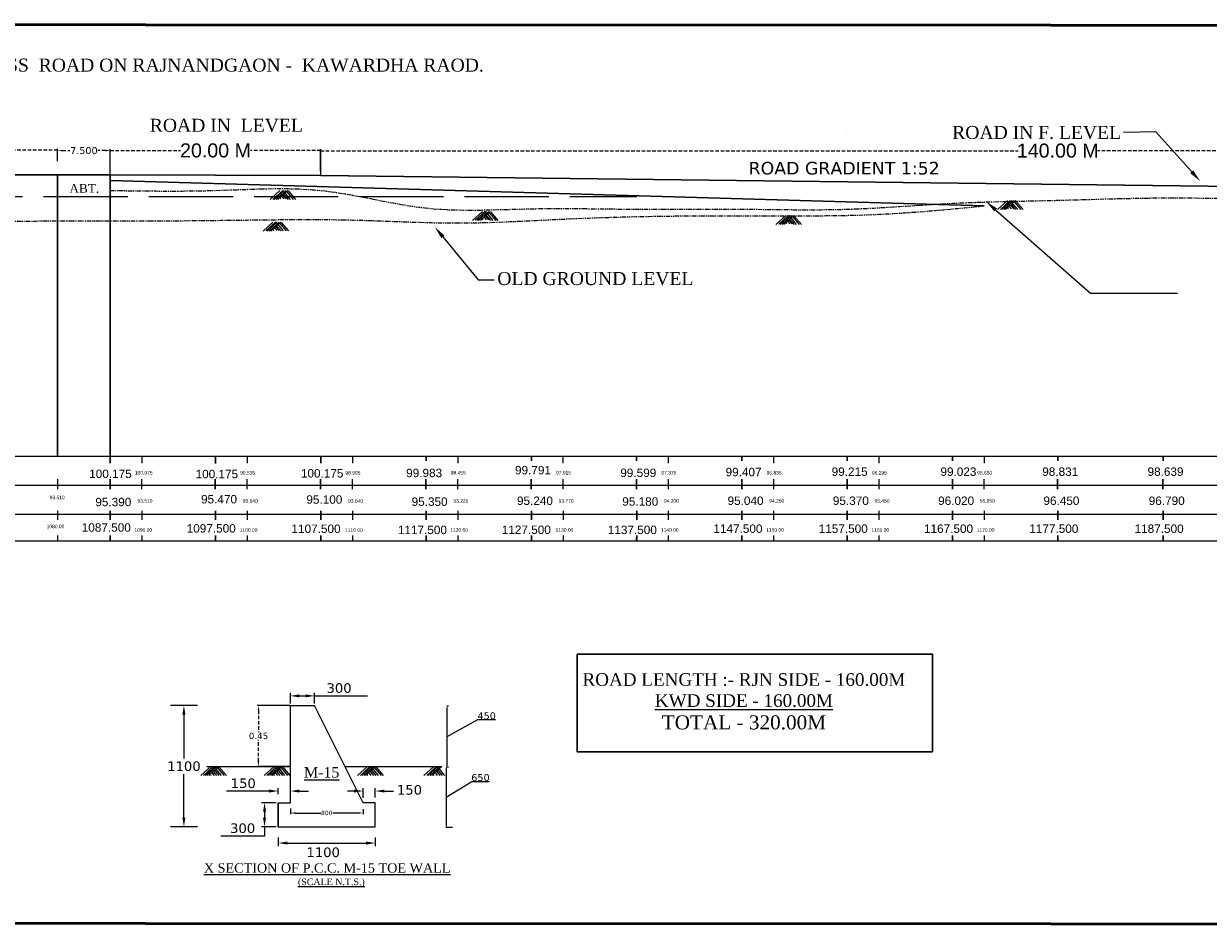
# Model space of a CAD drawing. Header units: inches. Extents: x 4474 to 5118, y -3870 to -3599.
# Tile 6 of 7: x 4843 to 5012, y -3870 to -3742. Entities that reach past the tile are written whole.
import ezdxf
from ezdxf import colors
from ezdxf.entities.mleader import LeaderData, LeaderLine
from ezdxf.math import Vec2, Vec3

# ---------------------------------------------------------------- set-up
doc = ezdxf.new("R2010")
doc.units = ezdxf.units.IN
doc.header["$MEASUREMENT"] = 0
for name, pattern in [('ACAD_ISO02W100', [15, 12, -3]), ('DASHED', [0.75, 0.5, -0.25]), ('PHANTOM2', [1.25, 0.625, -0.125, 0.125, -0.125, 0.125, -0.125])]:
    doc.linetypes.add(name, pattern=pattern)
doc.styles.get("Standard").update_dxf_attribs({"font": 'verdana.ttf'})
doc.styles.add('WMF-Arial0', font='arial.ttf')
doc.dimstyles.new('SMALL Standard', dxfattribs={"dimtxt": 0.075, "dimasz": 0.05, "dimexe": 0.18, "dimexo": 0.0625, "dimgap": 0.09, "dimtad": 0, "dimtih": 1, "dimtoh": 1, "dimdec": 3, "dimzin": 0, "dimdsep": 46, "dimtxsty": 'WMF-Arial0', "dimblk": 'ARCHTICK', "dimcen": 0.09, "dimclrt": 256, "dimadec": 0, "dimazin": 0, "dimtfac": 1, "dimtdec": 3, "dimtofl": 0, "dimtmove": 0, "dimatfit": 3, "dimfxl": 0, "dimtolj": 1, "dimtzin": 0, "dimarcsym": 0})
doc.dimstyles.get("Standard").update_dxf_attribs({"dimtxt": 1, "dimasz": 0.7, "dimexe": 0.18, "dimexo": 0.0625, "dimgap": 0.09, "dimtad": 0, "dimtih": 1, "dimtoh": 1, "dimdec": 3, "dimzin": 0, "dimdsep": 46, "dimtxsty": 'Standard', "dimcen": 0.09, "dimadec": 0, "dimazin": 0, "dimtfac": 1, "dimtdec": 3, "dimtofl": 0, "dimtmove": 0, "dimatfit": 3, "dimfxl": 0, "dimtolj": 1, "dimtzin": 0, "dimarcsym": 0})

# ---------------------------------------------------------------- blocks, each defined once
blk = doc.blocks.new('*D1')
at = {"color": 0, "lineweight": -2, "transparency": 16777216}
for p, q in [((4848, -3761.63), (4848, -3760.05)), ((4855.5, -3762.17), (4855.5, -3760.05))]:
    blk.add_line(p, q, dxfattribs=at)
at = {"color": 0, "linetype": 'DASHED', "lineweight": -2, "transparency": 16777216}
for p, q in [((4848.7, -3760.23), (4849.76, -3760.23)), ((4854.8, -3760.23), (4853.74, -3760.23))]:
    blk.add_line(p, q, dxfattribs=at)
at = {"color": 0, "transparency": 16777216}
for points in [[(4848.7, -3760.11), (4848.7, -3760.35), (4848, -3760.23)], [(4854.8, -3760.11), (4854.8, -3760.35), (4855.5, -3760.23)]]:
    blk.add_solid(points, dxfattribs=at)
at = {"layer": 'Defpoints', "color": 0, "transparency": 16777216}
for p in [(4855.5, -3760.23), (4848, -3761.69), (4855.5, -3762.23)]:
    blk.add_point(p, dxfattribs=at)
at = {"color": 0, "transparency": 16777216, "insert": (4851.75, -3760.23), "char_height": 1, "attachment_point": 5}
blk.add_mtext('\\A1;7.500', dxfattribs=at)
blk = doc.blocks.new('_ArchTick')
at = {"color": 0, "linetype": 'ByBlock', "const_width": 0.15}
blk.add_lwpolyline([(-0.5, -0.5), (0.5, 0.5)], dxfattribs=at)
blk = doc.blocks.new('*D5')
at = {"color": 0, "linetype": 'DASHED', "lineweight": -2, "transparency": 16777216}
for p, q in [((4728, -3762.32), (4728, -3759.99)), ((4728, -3760.17), (4785.01, -3760.17)), ((4848, -3760.17), (4790.99, -3760.17)), ((4848, -3761.74), (4848, -3759.99))]:
    blk.add_line(p, q, dxfattribs=at)
at = {"layer": 'Defpoints', "color": 0, "linetype": 'DASHED', "transparency": 16777216}
for p in [(4848, -3760.17), (4728, -3762.38), (4848, -3761.8)]:
    blk.add_point(p, dxfattribs=at)
at = {"color": 0, "linetype": 'DASHED', "lineweight": -2, "transparency": 16777216, "xscale": 0.05, "yscale": 0.05, "zscale": 0.05, "rotation": 180}
blk.add_blockref('_ArchTick', (4728, -3760.17), dxfattribs=at)
at = {"color": 0, "linetype": 'DASHED', "lineweight": -2, "transparency": 16777216, "xscale": 0.05, "yscale": 0.05, "zscale": 0.05}
blk.add_blockref('_ArchTick', (4848, -3760.17), dxfattribs=at)
at = {"linetype": 'DASHED', "lineweight": 18, "transparency": 16777216, "insert": (4788, -3760.17), "char_height": 0.075, "attachment_point": 5, "style": 'WMF-Arial0'}
blk.add_mtext('\\A1;{\\H16x;120.000}', dxfattribs=at)
blk = doc.blocks.new('*D6')
at = {"color": 0, "lineweight": -2, "transparency": 16777216}
for p, q in [((4903.7, -3839.36), (4903.46, -3839.36)), ((4903.5, -3847.85), (4903.5, -3839.54)), ((4903.5, -3843.69), (4907.88, -3841.27)), ((4907.88, -3841.27), (4910.4, -3841.27)), ((4903.7, -3848.02), (4903.46, -3848.02))]:
    blk.add_line(p, q, dxfattribs=at)
at = {"color": 0, "lineweight": 25, "transparency": 16777216}
for points in [[(4903.47, -3839.54), (4903.53, -3839.54), (4903.5, -3839.36)], [(4903.47, -3847.85), (4903.53, -3847.85), (4903.5, -3848.02)]]:
    blk.add_solid(points, dxfattribs=at)
at = {"layer": 'Defpoints', "color": 0, "lineweight": 25, "transparency": 16777216}
for p in [(4903.5, -3839.36), (4903.71, -3839.36), (4903.71, -3848.02)]:
    blk.add_point(p, dxfattribs=at)
at = {"color": 0, "transparency": 16777216, "insert": (4909.14, -3840.73), "char_height": 0.5, "attachment_point": 5}
blk.add_mtext('\\A1;{\\H2x;450}', dxfattribs=at)
blk = doc.blocks.new('*D7')
at = {"color": 0, "lineweight": -2, "transparency": 16777216}
for p, q in [((4903.35, -3848.2), (4903.35, -3856.46)), ((4903.37, -3848.02), (4903.4, -3848.02)), ((4903.35, -3852.33), (4907.01, -3850.07)), ((4907.01, -3850.07), (4909.5, -3850.07)), ((4904.28, -3856.64), (4903.31, -3856.64))]:
    blk.add_line(p, q, dxfattribs=at)
at = {"color": 0, "lineweight": 25, "transparency": 16777216}
for points in [[(4903.32, -3848.2), (4903.38, -3848.2), (4903.35, -3848.02)], [(4903.32, -3856.46), (4903.38, -3856.46), (4903.35, -3856.64)]]:
    blk.add_solid(points, dxfattribs=at)
at = {"layer": 'Defpoints', "color": 0, "lineweight": 25, "transparency": 16777216}
for p in [(4903.35, -3848.02), (4903.35, -3856.64), (4904.3, -3856.64)]:
    blk.add_point(p, dxfattribs=at)
at = {"color": 0, "transparency": 16777216, "insert": (4908.25, -3849.53), "char_height": 0.5, "attachment_point": 5}
blk.add_mtext('\\A1;{\\H2x;650}', dxfattribs=at)
blk = doc.blocks.new('*D8')
at = {"color": 0, "lineweight": -2, "transparency": 16777216}
for p, q in [((4881.17, -3853.91), (4881.17, -3854.75)), ((4891.54, -3854.02), (4891.54, -3854.75)), ((4881.87, -3854.57), (4885.5, -3854.57)), ((4890.84, -3854.57), (4887.2, -3854.57))]:
    blk.add_line(p, q, dxfattribs=at)
at = {"color": 0, "lineweight": 25, "transparency": 16777216}
for points in [[(4881.87, -3854.46), (4881.87, -3854.69), (4881.17, -3854.57)], [(4890.84, -3854.46), (4890.84, -3854.69), (4891.54, -3854.57)]]:
    blk.add_solid(points, dxfattribs=at)
at = {"layer": 'Defpoints', "color": 0, "lineweight": 25, "transparency": 16777216}
for p in [(4881.17, -3853.85), (4891.54, -3853.96), (4891.54, -3854.57)]:
    blk.add_point(p, dxfattribs=at)
at = {"color": 0, "transparency": 16777216, "insert": (4886.35, -3854.57), "char_height": 1, "attachment_point": 5}
blk.add_mtext('\\A1;{\\H0.6188x;800}', dxfattribs=at)
blk = doc.blocks.new('*D9')
at = {"color": 0, "lineweight": -2, "transparency": 16777216}
for p, q in [((4881.11, -3839.27), (4876.45, -3839.27)), ((4881.11, -3847.93), (4876.45, -3847.93))]:
    blk.add_line(p, q, dxfattribs=at)
at = {"color": 0, "linetype": 'DASHED', "lineweight": -2, "transparency": 16777216}
for p, q in [((4876.63, -3839.97), (4876.63, -3843.05)), ((4876.63, -3847.23), (4876.63, -3844.16))]:
    blk.add_line(p, q, dxfattribs=at)
at = {"color": 0, "lineweight": 25, "transparency": 16777216}
for points in [[(4876.51, -3839.97), (4876.74, -3839.97), (4876.63, -3839.27)], [(4876.51, -3847.23), (4876.74, -3847.23), (4876.63, -3847.93)]]:
    blk.add_solid(points, dxfattribs=at)
at = {"layer": 'Defpoints', "color": 0, "lineweight": 25, "transparency": 16777216}
for p in [(4876.63, -3839.27), (4881.17, -3839.27), (4881.17, -3847.93)]:
    blk.add_point(p, dxfattribs=at)
at = {"color": 0, "transparency": 16777216, "insert": (4876.63, -3843.6), "char_height": 1, "attachment_point": 5}
blk.add_mtext('\\A1;{\\H0.9x;0.45}', dxfattribs=at)
blk = doc.blocks.new('*D12')
at = {"color": 0, "linetype": 'ByBlock', "lineweight": -2, "transparency": 16777216}
for p, q in [((4855.5, -3763.73), (4855.5, -3760.03)), ((4885.5, -3763.73), (4885.5, -3760.03))]:
    blk.add_line(p, q, dxfattribs=at)
at = {"color": 0, "linetype": 'DASHED', "lineweight": -2, "transparency": 16777216}
for p, q in [((4855.5, -3760.21), (4865.51, -3760.21)), ((4885.5, -3760.21), (4875.49, -3760.21))]:
    blk.add_line(p, q, dxfattribs=at)
at = {"layer": 'Defpoints', "color": 0, "linetype": 'ByBlock', "lineweight": 25, "transparency": 16777216}
for p in [(4855.5, -3760.21), (4855.5, -3763.79), (4885.5, -3763.79)]:
    blk.add_point(p, dxfattribs=at)
at = {"color": 0, "linetype": 'ByBlock', "lineweight": -2, "transparency": 16777216, "xscale": 0.05, "yscale": 0.05, "zscale": 0.05, "rotation": 180}
blk.add_blockref('_ArchTick', (4855.5, -3760.21), dxfattribs=at)
at = {"color": 0, "linetype": 'ByBlock', "lineweight": -2, "transparency": 16777216, "xscale": 0.05, "yscale": 0.05, "zscale": 0.05}
blk.add_blockref('_ArchTick', (4885.5, -3760.21), dxfattribs=at)
at = {"linetype": 'ByBlock', "lineweight": 30, "transparency": 16777216, "insert": (4870.5, -3760.21), "char_height": 2, "attachment_point": 5, "style": 'WMF-Arial0'}
blk.add_mtext('\\A1;20.00 M', dxfattribs=at)
blk = doc.blocks.new('*D13')
at = {"color": 0, "linetype": 'ByBlock', "lineweight": -2, "transparency": 16777216}
for p, q in [((4885.47, -3763.15), (4885.47, -3760.06)), ((5095.5, -3763.73), (5095.5, -3760.06))]:
    blk.add_line(p, q, dxfattribs=at)
at = {"color": 0, "linetype": 'DASHED', "lineweight": -2, "transparency": 16777216}
for p, q in [((4885.47, -3760.24), (4984.83, -3760.24)), ((5095.5, -3760.24), (4996.14, -3760.24))]:
    blk.add_line(p, q, dxfattribs=at)
at = {"layer": 'Defpoints', "color": 0, "linetype": 'ByBlock', "lineweight": 30, "transparency": 16777216}
for p in [(4885.47, -3760.24), (4885.47, -3763.21), (5095.5, -3763.79)]:
    blk.add_point(p, dxfattribs=at)
at = {"color": 0, "linetype": 'ByBlock', "lineweight": -2, "transparency": 16777216, "xscale": 0.05, "yscale": 0.05, "zscale": 0.05, "rotation": 180}
blk.add_blockref('_ArchTick', (4885.47, -3760.24), dxfattribs=at)
at = {"color": 0, "linetype": 'ByBlock', "lineweight": -2, "transparency": 16777216, "xscale": 0.05, "yscale": 0.05, "zscale": 0.05}
blk.add_blockref('_ArchTick', (5095.5, -3760.24), dxfattribs=at)
at = {"linetype": 'ByBlock', "lineweight": 30, "transparency": 16777216, "insert": (4990.49, -3760.24), "char_height": 2, "attachment_point": 5, "style": 'WMF-Arial0'}
blk.add_mtext('\\A1;140.00 M', dxfattribs=at)

msp = doc.modelspace()

# ---------------------------------------------------------------- linework, layer by layer
at = {"lineweight": 30}
for p, q in [((4960.5008, -3757.26), (4960.5008, -3757.26)), ((4720.5002, -3763.6765), (4855.5002, -3763.6765)), ((4848.0002, -3763.6765), (4848.0002, -3803.7515)), ((4855.4996, -3803.7515), (4855.4996, -3763.5765)), ((4855.5002, -3763.6765), (4885.4996, -3763.7765)), ((4855.5002, -3764.5), (4980.0056, -3768.1015)), ((5095.5008, -3766.2615), (4885.4996, -3763.7765)), ((4855.5008, -3803.7515), (4855.5008, -3765.9015)), ((4855.5008, -3803.7515), (4855.5008, -3804.4082)), ((4870.5008, -3803.7515), (4870.5008, -3804.4082)), ((4885.5008, -3803.7515), (4885.5008, -3804.4082)), ((4900.4947, -3803.7512), (4900.4947, -3804.4079)), ((4900.5008, -3803.7515), (4900.5008, -3804.4082)), ((4915.5008, -3803.7515), (4915.5008, -3804.4082)), ((4915.5008, -3803.7515), (4915.5008, -3804.4082)), ((4930.5008, -3803.7515), (4930.5008, -3804.4082)), ((4930.5008, -3803.7515), (4930.5008, -3804.4082)), ((4945.5008, -3803.7515), (4945.5008, -3804.4082)), ((4945.5008, -3803.7515), (4945.5008, -3804.4082)), ((4960.5008, -3803.7515), (4960.5008, -3804.4082)), ((4960.5008, -3803.7515), (4960.5008, -3804.4082)), ((4975.5008, -3803.7515), (4975.5008, -3804.4082)), ((4975.5008, -3803.7515), (4975.5008, -3804.4082)), ((4990.5008, -3803.7515), (4990.5008, -3804.4082)), ((4990.5008, -3803.7515), (4990.5008, -3804.4082)), ((5005.5008, -3803.7515), (5005.5008, -3804.4082)), ((5005.5008, -3803.7515), (5005.5008, -3804.4082)), ((5005.5008, -3803.7515), (5005.5008, -3804.4082)), ((4855.5008, -3804.0799), (4855.5008, -3804.7366)), ((4870.4957, -3804.1241), (4870.4957, -3804.7808)), ((4885.5008, -3804.0799), (4885.5008, -3804.7366)), ((4855.4783, -3807.0223), (4855.4783, -3808.4334)), ((4870.4783, -3807.0223), (4870.4783, -3808.4334)), ((4885.4783, -3807.0223), (4885.4783, -3808.4334)), ((4900.4783, -3807.0223), (4900.4783, -3808.4334)), ((4915.4783, -3807.0223), (4915.4783, -3808.4334)), ((4930.4783, -3807.0223), (4930.4783, -3808.4334)), ((4945.4783, -3807.0223), (4945.4783, -3808.4334)), ((4960.4783, -3807.0223), (4960.4783, -3808.4334)), ((4975.4783, -3807.0223), (4975.4783, -3808.4334)), ((4990.4783, -3807.0223), (4990.4783, -3808.4334)), ((5005.4783, -3807.0223), (5005.4783, -3808.4334)), ((5005.4783, -3807.0223), (5005.4783, -3808.4334)), ((4855.5056, -3811.5106), (4855.5056, -3812.8017)), ((4870.5056, -3811.5106), (4870.5056, -3812.8017)), ((4885.5056, -3811.5106), (4885.5056, -3812.8017)), ((4900.5056, -3811.5106), (4900.5056, -3812.8017)), ((4915.5056, -3811.5106), (4915.5056, -3812.8017)), ((4930.5056, -3811.5106), (4930.5056, -3812.8017)), ((4945.5056, -3811.5106), (4945.5056, -3812.8017)), ((4960.5056, -3811.5106), (4960.5056, -3812.8017)), ((4975.5056, -3811.5106), (4975.5056, -3812.8017)), ((4990.5056, -3811.5106), (4990.5056, -3812.8017)), ((5005.5056, -3811.5106), (5005.5056, -3812.8017)), ((5005.5056, -3811.5106), (5005.5056, -3812.8017)), ((4855.5056, -3815.032), (4855.5056, -3815.7831)), ((4870.5056, -3815.032), (4870.5056, -3815.7831)), ((4885.5056, -3815.032), (4885.5056, -3815.7831)), ((4900.5056, -3815.032), (4900.5056, -3815.7831)), ((4915.5056, -3815.032), (4915.5056, -3815.7831)), ((4930.5056, -3815.032), (4930.5056, -3815.7831)), ((4945.5056, -3815.032), (4945.5056, -3815.7831)), ((4960.5056, -3815.032), (4960.5056, -3815.7831)), ((4975.5056, -3815.032), (4975.5056, -3815.7831)), ((4990.5056, -3815.032), (4990.5056, -3815.7831)), ((5005.5056, -3815.032), (5005.5056, -3815.7831)), ((5005.5056, -3815.032), (5005.5056, -3815.7831))]:
    msp.add_line(p, q, dxfattribs=at)
at = {"color": 6, "linetype": 'DASHED', "lineweight": 18}
msp.add_line((4855.5002, -3763.6765), (4855.5002, -3803.7515), dxfattribs=at)
at = {"lineweight": 0}
for p, q in [((4879.6832, -3765.9124), (4878.2737, -3767.193)), ((4880.0762, -3765.888), (4878.6666, -3767.1687)), ((4880.2897, -3765.9124), (4878.8802, -3767.193)), ((4880.5545, -3765.9124), (4879.145, -3767.193)), ((4880.8103, -3765.9099), (4879.4007, -3767.1906)), ((4880.8103, -3765.9221), (4879.4007, -3767.2028)), ((4880.1055, -3766.5624), (4880.5678, -3767.0981)), ((4880.2422, -3766.4747), (4880.8473, -3767.176)), ((4880.4169, -3766.3136), (4881.1612, -3767.176)), ((4880.6577, -3766.1058), (4881.5812, -3767.176)), ((4880.838, -3765.9502), (4881.8958, -3767.176)), ((4879.712, -3767.0007), (4879.796, -3767.0981)), ((4879.9603, -3766.7864), (4880.2292, -3767.0981)), ((4983.3308, -3767.3451), (4981.9213, -3768.6258)), ((4983.7238, -3767.3208), (4982.3142, -3768.6014)), ((4983.9373, -3767.3451), (4982.5278, -3768.6258)), ((4984.2021, -3767.3451), (4982.7926, -3768.6258)), ((4984.4579, -3767.3427), (4983.0483, -3768.6233)), ((4984.4579, -3767.3549), (4983.0483, -3768.6355)), ((4983.6079, -3768.2192), (4983.8768, -3768.5308)), ((4983.7531, -3767.9952), (4984.2154, -3768.5308)), ((4983.8898, -3767.9075), (4984.4949, -3768.6087)), ((4984.0645, -3767.7463), (4984.8088, -3768.6087)), ((4984.3053, -3767.5386), (4985.2288, -3768.6087)), ((4984.4855, -3767.383), (4985.5434, -3768.6087)), ((4908.5256, -3768.9003), (4907.116, -3770.181)), ((4908.9185, -3768.8759), (4907.509, -3770.1566)), ((4909.1321, -3768.9003), (4907.7226, -3770.181)), ((4909.3969, -3768.9003), (4907.9874, -3770.181)), ((4909.6526, -3768.8978), (4908.2431, -3770.1785)), ((4909.6526, -3768.91), (4908.2431, -3770.1907)), ((4908.5544, -3769.9886), (4908.6384, -3770.086)), ((4908.8026, -3769.7744), (4909.0716, -3770.086)), ((4908.9479, -3769.5504), (4909.4101, -3770.086)), ((4909.0846, -3769.4627), (4909.6897, -3770.1639)), ((4909.2593, -3769.3015), (4910.0036, -3770.1639)), ((4909.5001, -3769.0937), (4910.4236, -3770.1639)), ((4909.6803, -3768.9382), (4910.7382, -3770.1639)), ((4951.7571, -3769.4682), (4950.3476, -3770.7488)), ((4952.1501, -3769.4438), (4950.7406, -3770.7245)), ((4952.3636, -3769.4682), (4950.9541, -3770.7488)), ((4952.6285, -3769.4682), (4951.2189, -3770.7488)), ((4952.8842, -3769.4657), (4951.4747, -3770.7464)), ((4952.8842, -3769.4779), (4951.4747, -3770.7586)), ((4952.3161, -3770.0306), (4952.9213, -3770.7318)), ((4952.4909, -3769.8694), (4953.2351, -3770.7318)), ((4952.7316, -3769.6616), (4953.6552, -3770.7318)), ((4952.9119, -3769.506), (4953.9697, -3770.7318)), ((4983.3596, -3768.4335), (4983.4436, -3768.5308)), ((4878.6832, -3770.4124), (4877.2737, -3771.693)), ((4879.0762, -3770.388), (4877.6666, -3771.6687)), ((4879.2897, -3770.4124), (4877.8802, -3771.693)), ((4879.5545, -3770.4124), (4878.145, -3771.693)), ((4879.8103, -3770.4099), (4878.4007, -3771.6906)), ((4879.8103, -3770.4221), (4878.4007, -3771.7028)), ((4878.712, -3771.5007), (4878.796, -3771.5981)), ((4878.9603, -3771.2864), (4879.2292, -3771.5981)), ((4879.1055, -3771.0624), (4879.5678, -3771.5981)), ((4879.2422, -3770.9747), (4879.8473, -3771.676)), ((4879.4169, -3770.8136), (4880.1612, -3771.676)), ((4879.6577, -3770.6058), (4880.5812, -3771.676)), ((4879.838, -3770.4502), (4880.8958, -3771.676)), ((4951.7859, -3770.5565), (4951.87, -3770.6539)), ((4952.0342, -3770.3422), (4952.3032, -3770.6539)), ((4952.1794, -3770.1182), (4952.6417, -3770.6539)), ((4869.8212, -3847.9361), (4868.3951, -3849.2318)), ((4870.2188, -3847.9115), (4868.7927, -3849.2072)), ((4870.4349, -3847.9361), (4869.0088, -3849.2318)), ((4869.2502, -3847.9336), (4881.1689, -3847.9336)), ((4870.7028, -3847.9361), (4869.2767, -3849.2318)), ((4870.9616, -3847.9336), (4869.5355, -3849.2293)), ((4870.9616, -3847.9459), (4869.5355, -3849.2417)), ((4869.7726, -3849.116), (4869.8576, -3849.2146)), ((4870.0238, -3848.8992), (4870.2959, -3849.2146)), ((4870.1707, -3848.6726), (4870.6384, -3849.2146)), ((4870.3868, -3848.5051), (4870.9991, -3849.2146)), ((4870.5636, -3848.342), (4871.3166, -3849.2146)), ((4870.8072, -3848.1318), (4871.7416, -3849.2146)), ((4870.9896, -3847.9744), (4872.0599, -3849.2146)), ((4878.8619, -3847.9361), (4877.4358, -3849.2318)), ((4879.2595, -3847.9115), (4877.8334, -3849.2072)), ((4879.4756, -3847.9361), (4878.0495, -3849.2318)), ((4879.7435, -3847.9361), (4878.3174, -3849.2318)), ((4880.0023, -3847.9336), (4878.5762, -3849.2293)), ((4880.0023, -3847.9459), (4878.5762, -3849.2417)), ((4878.8133, -3849.116), (4878.8983, -3849.2146)), ((4879.0645, -3848.8992), (4879.3366, -3849.2146)), ((4879.2114, -3848.6726), (4879.6791, -3849.2146)), ((4879.4275, -3848.5051), (4880.0398, -3849.2146)), ((4879.6043, -3848.342), (4880.3573, -3849.2146)), ((4879.8479, -3848.1318), (4880.7823, -3849.2146)), ((4880.0303, -3847.9744), (4881.1006, -3849.2146)), ((4888.9541, -3847.9336), (4902.7682, -3847.9336)), ((4892.1723, -3847.9361), (4890.7462, -3849.2318)), ((4892.5699, -3847.9115), (4891.1438, -3849.2072)), ((4892.786, -3847.9361), (4891.3599, -3849.2318)), ((4893.0539, -3847.9361), (4891.6278, -3849.2318)), ((4893.3127, -3847.9336), (4891.8865, -3849.2293)), ((4893.3127, -3847.9459), (4891.8865, -3849.2417)), ((4892.1237, -3849.116), (4892.2087, -3849.2146)), ((4892.3749, -3848.8992), (4892.647, -3849.2146)), ((4892.5218, -3848.6726), (4892.9895, -3849.2146)), ((4892.7379, -3848.5051), (4893.3502, -3849.2146)), ((4892.9147, -3848.342), (4893.6677, -3849.2146)), ((4893.1583, -3848.1318), (4894.0927, -3849.2146)), ((4893.3407, -3847.9744), (4894.4109, -3849.2146)), ((4901.6279, -3847.9361), (4900.2018, -3849.2318)), ((4902.0011, -3847.9336), (4900.5994, -3849.2072)), ((4902.2416, -3847.9361), (4900.8154, -3849.2318)), ((4902.5095, -3847.9361), (4901.0834, -3849.2318)), ((4902.7682, -3847.9336), (4901.3421, -3849.2293)), ((4901.5792, -3849.116), (4901.6643, -3849.2146)), ((4901.8304, -3848.8992), (4902.1026, -3849.2146)), ((4901.9774, -3848.6726), (4902.4451, -3849.2146)), ((4902.1935, -3848.5051), (4902.8057, -3849.2146)), ((4902.3703, -3848.342), (4903.1233, -3849.2146)), ((4890.24, -3851.4415), (4889.2977, -3851.4415))]:
    msp.add_line(p, q, dxfattribs=at)
at = {"color": 5, "linetype": 'ACAD_ISO02W100', "lineweight": 25}
msp.add_line((4696, -3766.7515), (4930.5257, -3766.7515), dxfattribs=at)
at = {"color": 1, "lineweight": 25}
msp.add_line((4855.5008, -3803.7515), (4855.5008, -3768.1315), dxfattribs=at)
at = {"color": 2, "lineweight": -3}
msp.add_line((4848.0002, -3803.7515), (4848.0002, -3770.2415), dxfattribs=at)
for p, q in [((4483.5056, -3803.7515), (5110.5008, -3803.7515)), ((4483.5056, -3807.876), (5110.4783, -3807.876)), ((4483.5056, -3812.0004), (5110.5056, -3812.0004)), ((4483.5056, -3815.7837), (5110.5056, -3815.7819)), ((4881.1689, -3838.9866), (4881.1689, -3837.4561)), ((4884.6246, -3838.9866), (4884.6246, -3837.4561)), ((4882.4648, -3837.888), (4883.3287, -3837.888)), ((4884.6246, -3837.888), (4892.1602, -3837.888)), ((4867.9191, -3839.2746), (4864.0923, -3839.2746)), ((4866.0057, -3840.5705), (4866.0057, -3846.8108)), ((4881.1689, -3853.0973), (4881.1689, -3839.2746)), ((4881.1689, -3839.2746), (4884.6246, -3839.2746)), ((4891.5359, -3853.0973), (4884.6246, -3839.2746)), ((4866.0057, -3855.2571), (4866.0057, -3849.0168)), ((4879.441, -3851.9094), (4879.441, -3851.0095)), ((4881.1689, -3851.9094), (4881.1689, -3851.0095)), ((4891.5359, -3852.4281), (4891.5359, -3851.0095)), ((4893.2637, -3852.3581), (4893.2637, -3851.0095)), ((4878.1452, -3851.4415), (4872.0725, -3851.4415)), ((4882.4648, -3851.4415), (4883.7606, -3851.4415)), ((4889.4972, -3851.4415), (4889.4972, -3851.4415)), ((4894.5596, -3851.4415), (4895.8555, -3851.4415)), ((4879.1531, -3853.0973), (4877.0581, -3853.0973)), ((4877.49, -3854.3932), (4877.49, -3855.2571)), ((4879.441, -3853.0973), (4879.441, -3856.553)), ((4879.441, -3856.553), (4879.441, -3853.0973)), ((4879.441, -3853.0973), (4881.1689, -3853.0973)), ((4893.2637, -3853.0973), (4891.5359, -3853.0973)), ((4893.2637, -3853.0973), (4891.5359, -3853.0973)), ((4893.2637, -3856.553), (4893.2637, -3853.0973)), ((4867.9191, -3856.553), (4864.0923, -3856.553)), ((4879.1531, -3856.553), (4877.0581, -3856.553)), ((4877.49, -3856.553), (4877.49, -3857.8489)), ((4879.441, -3856.553), (4893.2637, -3856.553)), ((4877.49, -3857.8489), (4871.2505, -3857.8489)), ((4879.441, -3858.062), (4879.441, -3859.283)), ((4880.7369, -3858.851), (4891.9679, -3858.851)), ((4893.2637, -3858.062), (4893.2637, -3859.283))]:
    msp.add_line(p, q)
at = {"color": 2, "lineweight": 5}
for p, q in [((4860.0056, -3803.7515), (4860.0056, -3804.4082)), ((4875.0056, -3803.7515), (4875.0056, -3804.4082)), ((4890.0056, -3803.7515), (4890.0056, -3804.4082)), ((4905.0056, -3803.7515), (4905.0056, -3804.4082)), ((4920.0056, -3803.7515), (4920.0056, -3804.4082)), ((4935.0056, -3803.7515), (4935.0056, -3804.4082)), ((4950.0056, -3803.7515), (4950.0056, -3804.4082)), ((4965.0056, -3803.7515), (4965.0056, -3804.4082)), ((4980.0056, -3803.7515), (4980.0056, -3804.4082)), ((4860.0056, -3804.0799), (4860.0056, -3804.7366)), ((4875.0056, -3804.0799), (4875.0056, -3804.7366)), ((4890.0056, -3804.0799), (4890.0056, -3804.7366)), ((4905.0056, -3804.0799), (4905.0056, -3804.7366)), ((4920.0056, -3804.0799), (4920.0056, -3804.7366)), ((4935.0056, -3804.0799), (4935.0056, -3804.7366)), ((4950.0056, -3804.0799), (4950.0056, -3804.7366)), ((4965.0056, -3804.0799), (4965.0056, -3804.7366)), ((4980.0056, -3804.0799), (4980.0056, -3804.7366)), ((4847.9776, -3807.0223), (4847.9776, -3808.4334)), ((4859.9831, -3807.0223), (4859.9831, -3808.4334)), ((4874.9831, -3807.0223), (4874.9831, -3808.4334)), ((4889.9831, -3807.0223), (4889.9831, -3808.4334)), ((4904.9831, -3807.0223), (4904.9831, -3808.4334)), ((4919.9831, -3807.0223), (4919.9831, -3808.4334)), ((4934.9831, -3807.0223), (4934.9831, -3808.4334)), ((4949.9831, -3807.0223), (4949.9831, -3808.4334)), ((4964.9831, -3807.0223), (4964.9831, -3808.4334)), ((4979.9831, -3807.0223), (4979.9831, -3808.4334)), ((4848.005, -3811.5106), (4848.005, -3812.8017)), ((4860.0104, -3811.5106), (4860.0104, -3812.8017)), ((4875.0104, -3811.5106), (4875.0104, -3812.8017)), ((4890.0104, -3811.5106), (4890.0104, -3812.8017)), ((4905.0104, -3811.5106), (4905.0104, -3812.8017)), ((4920.0104, -3811.5106), (4920.0104, -3812.8017)), ((4935.0104, -3811.5106), (4935.0104, -3812.8017)), ((4950.0104, -3811.5106), (4950.0104, -3812.8017)), ((4965.0104, -3811.5106), (4965.0104, -3812.8017)), ((4980.0104, -3811.5106), (4980.0104, -3812.8017)), ((4848.005, -3815.032), (4848.005, -3815.7831)), ((4860.0104, -3815.032), (4860.0104, -3815.7831)), ((4875.0104, -3815.032), (4875.0104, -3815.7831)), ((4890.0104, -3815.032), (4890.0104, -3815.7831)), ((4905.0104, -3815.032), (4905.0104, -3815.7831)), ((4920.0104, -3815.032), (4920.0104, -3815.7831)), ((4935.0104, -3815.032), (4935.0104, -3815.7831)), ((4950.0104, -3815.032), (4950.0104, -3815.7831)), ((4965.0104, -3815.032), (4965.0104, -3815.7831)), ((4980.0104, -3815.032), (4980.0104, -3815.7831))]:
    msp.add_line(p, q, dxfattribs=at)
at = {"color": 1, "lineweight": 50}
msp.add_lwpolyline([(4473.5, -3742.1529), (5118.5, -3742.4151), (5118.5, -3870.421), (4473.5, -3870.1588)], close=True, dxfattribs=at)
at = {"color": 1}
for points in [[(4870.4957, -3804.1241), (4870.4957, -3803.7513)], [(4900.4947, -3804.124), (4900.4947, -3803.7512)], [(4930.4937, -3804.1239), (4930.4937, -3803.7511)], [(4870.509, -3808.1417), (4870.509, -3807.0724)], [(4900.508, -3808.1416), (4900.508, -3807.0723)], [(4870.5008, -3815.7829), (4870.5008, -3815.353)], [(4900.4998, -3815.7828), (4900.4998, -3815.353)], [(4930.4988, -3815.7827), (4930.4988, -3815.3529)]]:
    msp.add_lwpolyline(points, dxfattribs=at)
at = {"lineweight": 30}
msp.add_lwpolyline([(4922.0221, -3831.9636), (4972.6337, -3831.9636), (4972.6337, -3845.8404), (4922.0221, -3845.8404)], close=True, dxfattribs=at)
at = {"color": 4, "linetype": 'PHANTOM2', "lineweight": 25}
msp.add_spline([(4642.0008, -3766.6515), (4657.0008, -3766.6515), (4672.0008, -3766.6515), (4687.0008, -3767.0715), (4702.0008, -3767.0715), (4717.0008, -3768.3815), (4720.5008, -3769.2715), (4728.0002, -3768.8715), (4738.0002, -3769.7415), (4748.0002, -3773.6015), (4758.0002, -3776.3515), (4768.0002, -3776.3015), (4778.0002, -3772.7615), (4788.0002, -3771.22), (4798.0002, -3771.0215), (4808.0002, -3770.9715), (4818.0002, -3770.9715), (4828.0002, -3770.2415), (4838.0002, -3770.2415), (4848.0002, -3770.2415), (4860.0056, -3770.2415), (4875.0056, -3770.1115), (4890.0056, -3770.1115), (4905.0056, -3770.5315), (4920.0056, -3769.9815), (4935.0056, -3769.5515), (4950.0056, -3769.5015), (4965.0056, -3769.3015), (4980.0056, -3768.1015)], degree=3, dxfattribs=at)
at = {"linetype": 'PHANTOM2', "lineweight": 25}
msp.add_spline([(4855.5008, -3765.9015), (4870.5008, -3765.9015), (4885.5008, -3765.9015), (4900.5008, -3768.4015), (4915.5008, -3768.5115), (4930.5008, -3768.5715), (4945.5008, -3768.5715), (4960.5008, -3768.5715), (4975.5008, -3767.7315), (4990.5008, -3767.3015), (5005.5008, -3766.9615), (5020.5008, -3766.9615), (5035.5008, -3766.3515), (5050.5008, -3766.3915), (5065.5008, -3766.3615), (5080.5008, -3766.2765), (5095.5008, -3766.2615)], degree=3, dxfattribs=at)
for points in [[(4882.4648, -3837.672), (4882.4648, -3838.104), (4881.1689, -3837.888)], [(4883.3287, -3837.672), (4883.3287, -3838.104), (4884.6246, -3837.888)], [(4865.7897, -3840.5705), (4866.2217, -3840.5705), (4866.0057, -3839.2746)], [(4878.1452, -3851.2255), (4878.1452, -3851.6574), (4879.441, -3851.4415)], [(4882.4648, -3851.2255), (4882.4648, -3851.6574), (4881.1689, -3851.4415)], [(4890.24, -3851.2255), (4890.24, -3851.6574), (4891.5359, -3851.4415)], [(4894.5596, -3851.2255), (4894.5596, -3851.6574), (4893.2637, -3851.4415)], [(4877.2741, -3854.3932), (4877.706, -3854.3932), (4877.49, -3853.0973)], [(4865.7897, -3855.2571), (4866.2217, -3855.2571), (4866.0057, -3856.553)], [(4877.2741, -3855.2571), (4877.706, -3855.2571), (4877.49, -3856.553)], [(4880.7369, -3858.635), (4880.7369, -3859.067), (4879.441, -3858.851)], [(4891.9679, -3858.635), (4891.9679, -3859.067), (4893.2637, -3858.851)]]:
    msp.add_solid(points)

# ---------------------------------------------------------------- texts
at = {"style": 'WMF-Arial0'}
for s, p in [('99.983', (4897.6641, -3806.7368)), ('99.791', (4913.1702, -3806.3397)), ('99.599', (4928.1702, -3806.7185)), ('99.407', (4943.1702, -3806.6078)), ('99.215', (4958.281, -3806.5527)), ('99.023', (4973.781, -3806.5527)), ('98.831', (4988.281, -3806.5527)), ('98.639', (5003.281, -3806.5527)), ('100.175', (4852.5103, -3806.8625)), ('100.175', (4867.6651, -3806.8922)), ('100.175', (4882.6702, -3806.7901)), ('95.390', (4853.3853, -3810.8739)), ('95.470', (4868.4446, -3810.478)), ('95.100', (4883.4498, -3810.5219)), ('95.350', (4898.4436, -3810.8226)), ('95.240', (4913.4498, -3810.6936)), ('95.180', (4928.4498, -3810.8042)), ('95.040', (4943.4498, -3810.6936)), ('95.370', (4958.4498, -3810.6936)), ('96.020', (4973.4498, -3810.6936)), ('96.450', (4988.4498, -3810.6936)), ('96.790', (5003.4498, -3810.6936)), ('1087.500', (4851.448, -3814.5067)), ('1097.500', (4866.397, -3814.6309)), ('1107.500', (4881.3284, -3814.6873)), ('1117.500', (4896.4853, -3814.8493)), ('1127.500', (4911.2836, -3814.8307)), ('1137.500', (4926.3902, -3814.844)), ('1147.500', (4941.4351, -3814.6748)), ('1157.500', (4956.4351, -3814.6748)), ('1167.500', (4971.4351, -3814.6748)), ('1177.500', (4986.4351, -3814.6748)), ('1187.500', (5001.4351, -3814.6748))]:
    msp.add_text(s, height=1.2, dxfattribs=at).set_placement(p)
at = {"color": 2, "lineweight": 5, "style": 'WMF-Arial0'}
for s, p in [('100.075', (4859.0151, -3806.3625)), ('99.535', (4874.0151, -3806.3625)), ('98.995', (4889.0151, -3806.3625)), ('98.455', (4904.0151, -3806.3625)), ('97.915', (4919.0151, -3806.3625)), ('97.375', (4934.0151, -3806.3625)), ('96.835', (4949.0151, -3806.3625)), ('96.295', (4964.0151, -3806.3625)), ('95.650', (4979.0151, -3806.3625)), ('93.510', (4846.8847, -3809.8739)), ('93.510', (4859.3901, -3810.3739)), ('93.640', (4874.3901, -3810.3739)), ('93.640', (4889.3901, -3810.3739)), ('93.220', (4904.3901, -3810.3739)), ('93.770', (4919.3901, -3810.3739)), ('94.200', (4934.3901, -3810.3739)), ('94.250', (4949.3901, -3810.3739)), ('95.450', (4964.3901, -3810.3739)), ('95.650', (4979.3901, -3810.3739)), ('1080.00', (4846.4474, -3814.0067)), ('1090.00', (4858.9528, -3814.5067)), ('1100.00', (4873.9528, -3814.5067)), ('1110.00', (4888.9528, -3814.5067)), ('1120.00', (4903.9528, -3814.5067)), ('1130.00', (4918.9528, -3814.5067)), ('1140.00', (4933.9528, -3814.5067)), ('1150.00', (4948.9528, -3814.5067)), ('1160.00', (4963.9528, -3814.5067)), ('1170.00', (4978.9528, -3814.5067))]:
    msp.add_text(s, height=0.5, dxfattribs=at).set_placement(p)
for s, insert, char_height, width, attachment_point in [('\\pt34.059;{\\fTimes New Roman|b0|i0|c0|p18; L- SEC.  OF  APROACH ROAD ON CONSTRUCTION OF   HIGH LEVEL BRIDGE ACROSS \\LAMNER RIVER\\l ON KHAIRAGARH  BYPASS\\fTimes New Roman|b0|i1|c0|p18; \\fTimes New Roman|b0|i0|c0|p18; ROAD ON RAJNANDGAON -  KAWARDHA RAOD.}', (4792.9151, -3747.1253), 1.85, 366.606407, 2), ('{\\fTimes New Roman|b0|i0|c0|p18;ROAD IN  LEVEL}', (4872.0442, -3755.6977), 1.85, 26.199592, 2), ('{\\fTimes New Roman|b0|i0|c0|p18;ROAD IN F. LEVEL}', (4987.4802, -3756.7143), 1.85, 26.199592, 2), ('{\\fTimes New Roman|b0|i0|c0|p18;ABT.}', (4851.8133, -3764.9912), 1.25, 4.065141, 2), ('{\\fTimes New Roman|b0|i0|c0|p18;OLD GROUND LEVEL }', (4924.6181, -3777.5249), 1.85, 32.010699, 2), ('{\\fTimes New Roman|b0|i0|c0|p18;ROAD LENGTH :- RJN SIDE - 160.00M\\P\\LKWD SIDE - 160.00M\\P\\H1.1111x;\\lTOTAL - 320.00M}', (4945.7808, -3834.657), 1.8, 46.18111, 2), ('{\\fTimes New Roman|b0|i0|c0|p18;\\LM-15}', (4883.1136, -3848.0309), 1.5, 3.547253, 1), ('{\\fTimes New Roman|b0|i0|c0|p18;\\LX SECTION OF P.C.C. M-15 TOE WALL }', (4886.4117, -3861.7283), 1.335698, 43.437565, 2), ('{\\fTimes New Roman|b0|i0|c0|p18;\\L(SCALE N.T.S.)}', (4882.2533, -3863.9031), 0.937505, 10.4323, 1)]:
    msp.add_mtext(s, dxfattribs=dict(insert=insert, char_height=char_height, width=width, attachment_point=attachment_point))
at = {"lineweight": 5, "insert": (4946.4469, -3761.8303), "char_height": 1.8, "width": 31.111505, "attachment_point": 1}
msp.add_mtext('ROAD GRADIENT 1:52', dxfattribs=at)
at = {"char_height": 1.36588, "attachment_point": 5}
for s, insert in [('\\A1;300', (4888.1092, -3836.785)), ('1100', (4866.0057, -3847.9138)), ('\\A1;150', (4874.4609, -3850.3385)), ('\\A1;150', (4898.1401, -3851.2877)), ('\\A1;300', (4874.3702, -3856.7459)), ('1100', (4885.8454, -3860.1732))]:
    msp.add_mtext(s, dxfattribs=dict(at, insert=insert))

# ---------------------------------------------------------------- dimensions: what is measured, and where the dimension line sits
at = {"color": 0, "linetype": 'ByBlock', "lineweight": 30}
for base, p1, p2, text, picture, middle in [((4855.5002, -3760.2134), (4885.4996, -3763.7899), (4855.5002, -3763.7899), '20.00 M', '*D12', (4870.4999, -3760.2134)), ((4885.4746, -3760.2384), (5095.5008, -3763.7899), (4885.4746, -3763.2149), '140.00 M', '*D13', (4990.4877, -3760.2384))]:
    dim = msp.add_linear_dim(base=base, p1=p1, p2=p2, text=text, dimstyle='SMALL Standard', override={"dimtxt": 2}, dxfattribs=at)
    dim.commit()
    dim.dimension.update_dxf_attribs({"geometry": picture, "text_midpoint": middle})
at = {"color": 6, "linetype": 'DASHED', "lineweight": 18}
dim = msp.add_linear_dim(base=(4848.0002, -3760.1678), p1=(4728.0002, -3762.3794), p2=(4848.0002, -3761.8009), text='{\\H16x;<>}', dimstyle='SMALL Standard', dxfattribs=at)
dim.commit()
dim.dimension.update_dxf_attribs({"geometry": '*D5', "text_midpoint": (4788.0002, -3760.1678)})
dim = msp.add_linear_dim(base=(4855.5002, -3760.2299), p1=(4848.0002, -3761.6893), p2=(4855.5002, -3762.2303), dimstyle='Standard')
dim.commit()
dim.dimension.update_dxf_attribs({"geometry": '*D1', "text_midpoint": (4851.7502, -3760.2299)})
at = {"color": 0}
dim = msp.add_linear_dim(base=(4876.627, -3839.2746), p1=(4881.1689, -3847.9336), p2=(4881.1689, -3839.2746), angle=90, text='{\\H0.9x;0.45}', dimstyle='Standard', dxfattribs=at)
dim.commit()
dim.dimension.update_dxf_attribs({"geometry": '*D9', "text_midpoint": (4876.627, -3843.6041)})
for base, p1, p2, text, picture, middle in [((4903.5041, -3839.3614), (4903.7111, -3848.0204), (4903.7111, -3839.3614), '{\\H2x;450}', '*D6', (4907.8986, -3841.268)), ((4903.3504, -3856.6398), (4903.3504, -3848.0204), (4904.2954, -3856.6398), '{\\H2x;650}', '*D7', (4907.0343, -3850.0705))]:
    dim = msp.add_linear_dim(base=base, p1=p1, p2=p2, angle=90, text=text, dimstyle='Standard', override={"dimscale": 0.25, "dimtxt": 2, "dimtad": 3, "dimdec": 0, "dimtmove": 1})
    dim.commit()
    dim.dimension.update_dxf_attribs({"geometry": picture, "text_midpoint": middle, "dimtype": 160})
dim = msp.add_linear_dim(base=(4891.5359, -3854.5719), p1=(4881.1689, -3853.8505), p2=(4891.5359, -3853.9573), text='{\\H0.6188x;800}', dimstyle='Standard')
dim.commit()
dim.dimension.update_dxf_attribs({"geometry": '*D8', "text_midpoint": (4886.3524, -3854.5719)})

# ---------------------------------------------------------------- leaders
ml = msp.add_multileader_mtext('Standard')
ml.set_content('', color=256)
ml.set_leader_properties()
ml.build(insert=Vec2(0, 0))
ml.multileader.update_dxf_attribs({"text_right_attachment_type": 6, "dogleg_length": 0.36, "arrow_head_size": 1.8})
ctx = ml.context
ctx.base_point, ctx.char_height, ctx.arrow_head_size, ctx.landing_gap_size, ctx.plane_origin, ctx.plane_x_axis, ctx.plane_y_axis = Vec3(4999.8643, -3757.6476), 0.18, 1.8, 0.09, Vec3(5002.7069, -3763.7405), Vec3(-0.9998303, -0.01842203), Vec3(0.01842203, -0.9998303)
ctx.right_attachment = 6
notes = []
notes.append((ctx, [(1, (1, 1, 0), (5004.4665, -3757.5628), (-0.9998303, -0.01842203), 4.6029, [(0, [(5010.7755, -3764.5765)], 0, [])])]))
ctx.mtext.insert, ctx.mtext.text_direction, ctx.mtext.rotation, ctx.mtext.flow_direction = Vec3(4999.776, -3757.7393), Vec3(-0.9998303, -0.01842203), 3.16001573, 5
ml = msp.add_multileader_mtext('Standard')
ml.set_content('', color=256)
ml.set_leader_properties()
ml.build(insert=Vec2(0, 0))
ml.multileader.update_dxf_attribs({"text_right_attachment_type": 6, "dogleg_length": 0.36, "arrow_head_size": 1.8})
ctx = ml.context
ctx.base_point, ctx.char_height, ctx.arrow_head_size, ctx.landing_gap_size, ctx.plane_origin = Vec3(5007.5269, -3780.5554), 0.18, 1.8, 0.09, Vec3(4994.5133, -3773.6487)
ctx.right_attachment = 6
notes.append((ctx, [(1, (1, 1, 0), (4995.1622, -3780.5554), (1, 0), 12.3646, [(0, [(4980.307, -3767.5)], 0, [])])]))
ctx.mtext.insert, ctx.mtext.flow_direction = Vec3(5007.6169, -3780.4654), 5
ml = msp.add_multileader_mtext('Standard')
ml.set_content('', color=256)
ml.set_leader_properties()
ml.build(insert=Vec2(0, 0))
ml.multileader.update_dxf_attribs({"text_right_attachment_type": 6, "dogleg_length": 0.36, "arrow_head_size": 1.8})
ctx = ml.context
ctx.base_point, ctx.char_height, ctx.arrow_head_size, ctx.landing_gap_size, ctx.plane_origin = Vec3(4910.2032, -3778.6187), 0.18, 1.8, 0.09, Vec3(4902.7241, -3771.6786)
ctx.right_attachment = 6
notes.append((ctx, [(1, (1, 1, 0), (4907.9451, -3778.6187), (1, 0), 2.2581, [(0, [(4901.7574, -3771.1193)], 0, [])])]))
ctx.mtext.insert, ctx.mtext.flow_direction = Vec3(4910.2932, -3778.5287), 5
for ctx, leaders in notes:
    for number, flags, end, landing, length, lines in leaders:
        leader = LeaderData()
        leader.index, (leader.has_last_leader_line, leader.has_dogleg_vector, leader.attachment_direction) = number, flags
        leader.last_leader_point, leader.dogleg_vector, leader.dogleg_length = Vec3(end), Vec3(landing), length
        for number, points, colour, breaks in lines:
            line = LeaderLine()
            line.index, line.vertices, line.color, line.breaks = number, Vec3.list(points), colors.encode_raw_color(colour), breaks
            leader.lines.append(line)
        ctx.leaders.append(leader)

doc.saveas('drawing.dxf')
